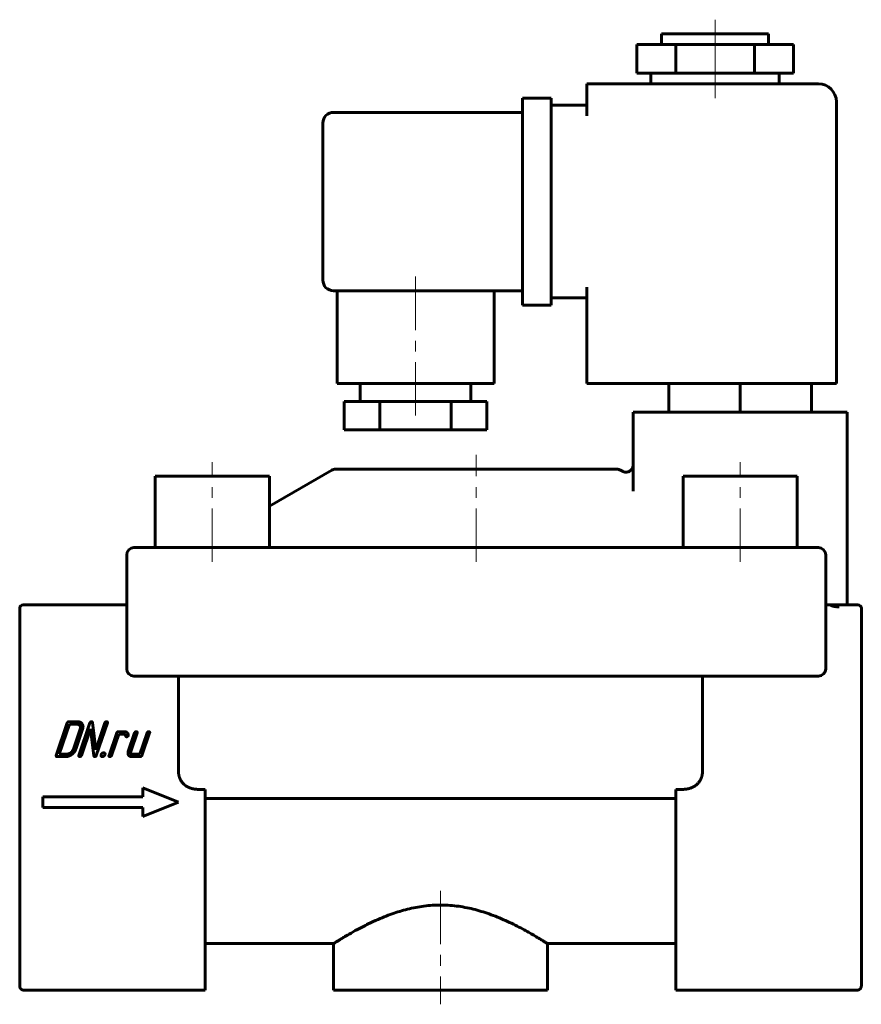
# Model space of a CAD drawing. Header units: millimetres. Extents: x 36 to 154, y 53 to 191.
import ezdxf

# ---------------------------------------------------------------- set-up
doc = ezdxf.new("R2010")
doc.units = ezdxf.units.MM
doc.linetypes.add('K5LT_AXLED', pattern=[12, 7.5, -1.5, 1.5, -1.5])
doc.linetypes.add('K5LT_BASIC', pattern=[0])
doc.layers.add('Системный слой (1)', color=7, linetype='Continuous', true_color=0x6c6c6c)

# ---------------------------------------------------------------- blocks, each defined once
blk = doc.blocks.new('U0')
at = {"layer": 'Системный слой (1)', "color": 150, "linetype": 'K5LT_BASIC', "lineweight": 60, "true_color": 0x0080ff}
for p, q in [((79.76, 61.74), (61.76, 61.74)), ((127.76, 61.74), (109.76, 61.74))]:
    blk.add_line(p, q, dxfattribs=at)

msp = doc.modelspace()

# ---------------------------------------------------------------- linework, layer by layer
at = {"layer": 'Системный слой (1)', "color": 30, "linetype": 'K5LT_AXLED', "lineweight": 18, "true_color": 0xff8000}
for p, q in [((133.26, 185.74), (133.26, 191.24)), ((133.26, 180.24), (133.26, 185.74)), ((91.26, 155.24), (91.26, 135.74)), ((99.76, 115.24), (99.76, 130.24)), ((62.76, 115.24), (62.76, 129.24)), ((136.76, 115.24), (136.76, 129.24)), ((94.76, 69.15), (94.76, 53.24))]:
    msp.add_line(p, q, dxfattribs=at)
at = {"layer": 'Системный слой (1)', "color": 150, "linetype": 'K5LT_BASIC', "lineweight": 60, "true_color": 0x0080ff}
for p, q in [((125.76, 187.74), (125.76, 189.24)), ((125.76, 189.24), (140.76, 189.24)), ((140.76, 187.74), (140.76, 189.24)), ((122.26, 187.74), (127.76, 187.74)), ((122.26, 183.74), (122.26, 187.74)), ((127.76, 187.74), (138.76, 187.74)), ((127.76, 183.74), (127.76, 187.74)), ((138.76, 187.74), (144.26, 187.74)), ((138.76, 183.74), (138.76, 187.74)), ((144.26, 183.74), (144.26, 187.74)), ((122.26, 183.74), (127.76, 183.74)), ((124.26, 182.24), (124.26, 183.74)), ((127.76, 183.74), (138.76, 183.74)), ((138.76, 183.74), (144.26, 183.74)), ((142.26, 182.24), (142.26, 183.74)), ((115.26, 179.74), (115.26, 182.24)), ((147.76, 182.24), (115.26, 182.24)), ((106.26, 177.74), (106.26, 180.24)), ((110.26, 180.24), (106.26, 180.24)), ((110.26, 180.24), (110.26, 177.74)), ((115.26, 177.74), (115.26, 179.74)), ((150.26, 140.24), (150.26, 179.74)), ((106.26, 178.24), (79.76, 178.24)), ((115.26, 179.24), (110.26, 179.24)), ((78.26, 154.74), (78.26, 176.74)), ((106.26, 153.74), (106.26, 177.74)), ((110.26, 153.74), (110.26, 177.74)), ((106.26, 153.24), (79.76, 153.24)), ((80.26, 153.24), (80.26, 140.24)), ((102.26, 153.24), (102.26, 140.24)), ((106.26, 151.24), (106.26, 153.74)), ((110.26, 153.74), (110.26, 151.24)), ((115.26, 140.24), (115.26, 153.74)), ((115.26, 152.24), (110.26, 152.24)), ((110.26, 151.24), (106.26, 151.24)), ((102.26, 140.24), (80.26, 140.24)), ((83.51, 140.24), (83.51, 137.74)), ((99.01, 140.24), (99.01, 137.74)), ((115.26, 140.24), (147.76, 140.24)), ((126.76, 140.24), (126.76, 136.24)), ((136.76, 140.24), (136.76, 136.24)), ((146.76, 140.24), (146.76, 136.24)), ((150.26, 140.24), (147.76, 140.24)), ((86.26, 137.74), (81.26, 137.74)), ((81.26, 137.74), (81.26, 133.74)), ((86.26, 137.74), (86.26, 133.74)), ((96.26, 137.74), (86.26, 137.74)), ((96.26, 137.74), (96.26, 133.74)), ((101.26, 137.74), (96.26, 137.74)), ((101.26, 137.74), (101.26, 133.74)), ((121.76, 136.24), (121.76, 125.16)), ((121.76, 136.24), (124.26, 136.24)), ((149.26, 136.24), (124.26, 136.24)), ((149.26, 136.24), (151.76, 136.24)), ((151.76, 136.24), (151.76, 109.24)), ((86.26, 133.74), (81.26, 133.74)), ((96.26, 133.74), (86.26, 133.74)), ((101.26, 133.74), (96.26, 133.74)), ((121.76, 128.82), (121.76, 128.79)), ((54.76, 117.24), (54.76, 127.24)), ((54.76, 127.24), (70.76, 127.24)), ((79.52, 128.1), (70.76, 123.04)), ((70.76, 117.24), (70.76, 127.24)), ((119.49, 128.24), (80.02, 128.24)), ((119.99, 128.1), (120.26, 127.95)), ((128.76, 117.24), (128.76, 127.24)), ((128.76, 127.24), (144.76, 127.24)), ((144.76, 117.24), (144.76, 127.24)), ((121.76, 125.16), (121.76, 125.29)), ((50.76, 100.24), (50.76, 116.24)), ((51.76, 117.24), (53.76, 117.24)), ((53.76, 117.24), (145.76, 117.24)), ((145.76, 117.24), (147.76, 117.24)), ((148.76, 116.24), (148.76, 100.24)), ((50.76, 109.24), (36.26, 109.24)), ((148.76, 109.24), (149.26, 109.24)), ((149.26, 109.24), (150.63, 109.24)), ((150.63, 109.24), (153.26, 109.24)), ((35.76, 108.59), (35.76, 108.74)), ((35.76, 108.59), (35.76, 103.18)), ((153.76, 108.74), (153.76, 108.59)), ((153.76, 108.59), (153.76, 103.18)), ((35.76, 102.82), (35.76, 103.18)), ((35.76, 102.82), (35.76, 70.83)), ((153.76, 103.18), (153.76, 102.82)), ((153.76, 102.82), (153.76, 70.83)), ((53.76, 99.24), (51.76, 99.24)), ((85.32, 99.24), (53.76, 99.24)), ((58.03, 99.24), (58.03, 85.86)), ((94.76, 99.24), (85.32, 99.24)), ((104.19, 99.24), (94.76, 99.24)), ((145.76, 99.24), (104.19, 99.24)), ((131.49, 99.24), (131.49, 85.86)), ((147.76, 99.24), (145.76, 99.24)), ((42.43, 92.67), (40.88, 88.13)), ((42.72, 92.49), (41.29, 88.3)), ((43.88, 92.84), (42.66, 92.84)), ((43.76, 92.49), (42.72, 92.49)), ((45.6, 92.67), (44.06, 88.13)), ((46.42, 88.92), (45.96, 92.74)), ((47.7, 92.67), (46.42, 88.92)), ((46.5, 88.13), (48.05, 92.67)), ((43.28, 89), (44.23, 91.79)), ((43.63, 89), (44.57, 91.79)), ((44.41, 88.13), (45.68, 91.87)), ((45.68, 91.87), (46.15, 88.06)), ((49.36, 91.27), (48.29, 88.13)), ((48.64, 88.13), (49.65, 91.09)), ((50.47, 91.44), (49.59, 91.44)), ((49.65, 91.09), (50.35, 91.09)), ((51.87, 91.27), (50.98, 88.65)), ((51.33, 88.65), (52.22, 91.27)), ((53.62, 91.27), (52.61, 88.3)), ((52.9, 88.13), (53.97, 91.27)), ((41, 87.96), (42.22, 87.96)), ((41.29, 88.3), (42.34, 88.3)), ((51.45, 87.96), (52.67, 87.96)), ((52.61, 88.3), (51.56, 88.3)), ((53.01, 83.56), (53.01, 82.31)), ((58.01, 81.56), (53.01, 83.56)), ((61.76, 83.36), (60.81, 83.36)), ((61.76, 83.36), (61.76, 70.83)), ((127.76, 83.36), (128.7, 83.36)), ((127.76, 83.36), (127.76, 70.83)), ((53.01, 82.31), (39.01, 82.31)), ((39.01, 82.31), (39.01, 80.81)), ((53.01, 79.56), (58.01, 81.56)), ((127.76, 82.1), (61.76, 82.1)), ((39.01, 80.81), (53.01, 80.81)), ((53.01, 80.81), (53.01, 79.56)), ((35.76, 70.39), (35.76, 70.83)), ((35.76, 70.39), (35.76, 55.82)), ((61.76, 70.83), (61.76, 69.96)), ((127.76, 69.96), (127.76, 70.83)), ((153.76, 70.83), (153.76, 70.39)), ((153.76, 70.39), (153.76, 55.82)), ((61.76, 69.96), (61.76, 55.24)), ((127.76, 69.96), (127.76, 55.24)), ((79.76, 61.74), (79.76, 55.24)), ((109.76, 61.74), (109.76, 55.24)), ((61.76, 55.24), (36.26, 55.24)), ((109.76, 55.24), (79.76, 55.24)), ((127.76, 55.24), (153.26, 55.24))]:
    msp.add_line(p, q, dxfattribs=at)
for centre, radius, start, end in [((147.76, 179.74), 2.5, 0, 90), ((79.76, 176.74), 1.5, 90, 180), ((79.76, 154.74), 1.5, 180, 270), ((80.02, 127.24), 1, 90, 120), ((119.49, 127.24), 1, 60, 90), ((51.76, 116.24), 1, 90, 180), ((147.76, 116.24), 1, 0, 90), ((36.26, 108.74), 0.5, 90, 180), ((153.26, 108.74), 0.5, 0, 90), ((51.76, 100.24), 1, 180, 270), ((147.76, 100.24), 1, 270, 0)]:
    msp.add_arc(centre, radius, start, end, dxfattribs=at)
for points, knots in [([(120.26, 127.95), (120.29, 127.93), (120.33, 127.91), (120.41, 127.88), (120.45, 127.86), (120.54, 127.84), (120.58, 127.83), (120.68, 127.82), (120.72, 127.81), (120.82, 127.82), (120.87, 127.82), (120.96, 127.84), (121.01, 127.85), (121.1, 127.88), (121.15, 127.89), (121.24, 127.94), (121.28, 127.96), (121.36, 128.02), (121.4, 128.05), (121.47, 128.12), (121.51, 128.15), (121.57, 128.23), (121.6, 128.27), (121.64, 128.35), (121.67, 128.4), (121.7, 128.48), (121.71, 128.52), (121.73, 128.58), (121.73, 128.58), (121.73, 128.6), (121.74, 128.61), (121.74, 128.64), (121.74, 128.66), (121.75, 128.71), (121.76, 128.75), (121.76, 128.8), (121.76, 128.81), (121.76, 128.82)], [0, 0, 0, 0, 1.598172, 1.598172, 3.234952, 3.234952, 4.92351, 4.92351, 6.66954, 6.66954, 8.452499, 8.452499, 10.264606, 10.264606, 12.104182, 12.104182, 13.947713, 13.947713, 15.791661, 15.791661, 17.630538, 17.630538, 19.439747, 19.439747, 21.221698, 21.221698, 22.868443, 22.868443, 23.226681, 23.226681, 23.573873, 23.573873, 24.268255, 24.268255, 25.651499, 25.651499, 25.995323, 25.995323, 25.995323, 25.995323]), ([(149.26, 109.24), (149.32, 109.24), (149.46, 109.14), (149.66, 109.09), (149.86, 109.03), (150.06, 108.99), (150.25, 108.97), (150.44, 108.95), (150.57, 108.95), (150.63, 108.95)], [0, 0, 0, 0, 0.193964, 0.36211, 0.507229, 0.645554, 0.777087, 0.892041, 1, 1, 1, 1]), ([(60.81, 83.36), (60.76, 83.36), (60.7, 83.36), (60.6, 83.37), (60.53, 83.37), (60.44, 83.38), (60.36, 83.39), (60.27, 83.4), (60.18, 83.42), (60.1, 83.43), (60.01, 83.45), (59.93, 83.47), (59.86, 83.49), (59.76, 83.52), (59.66, 83.55), (59.57, 83.59), (59.5, 83.62), (59.44, 83.65), (59.38, 83.68), (59.32, 83.71), (59.26, 83.74), (59.2, 83.77), (59.13, 83.81), (59.05, 83.86), (58.98, 83.92), (58.92, 83.97), (58.87, 84.01), (58.82, 84.05), (58.76, 84.1), (58.71, 84.15), (58.64, 84.23), (58.58, 84.29), (58.5, 84.39), (58.46, 84.45), (58.39, 84.56), (58.35, 84.61), (58.3, 84.71), (58.27, 84.77), (58.24, 84.85), (58.21, 84.91), (58.18, 84.97), (58.16, 85.04), (58.14, 85.09), (58.13, 85.15), (58.11, 85.2), (58.1, 85.26), (58.08, 85.32), (58.07, 85.38), (58.06, 85.44), (58.05, 85.5), (58.04, 85.56), (58.04, 85.62), (58.03, 85.68), (58.03, 85.76), (58.03, 85.83), (58.03, 85.86)], [0, 0, 0, 0, 0.038058, 0.044292, 0.066159, 0.087707, 0.109105, 0.130111, 0.150865, 0.171262, 0.191551, 0.21135, 0.230772, 0.249555, 0.28592, 0.303339, 0.320178, 0.336856, 0.353024, 0.368845, 0.384125, 0.399217, 0.418617, 0.442438, 0.465899, 0.484501, 0.498274, 0.511999, 0.533114, 0.55095, 0.564683, 0.604987, 0.609794, 0.658072, 0.658128, 0.702018, 0.703734, 0.740508, 0.745798, 0.766707, 0.785259, 0.799206, 0.813176, 0.827202, 0.841249, 0.855371, 0.869546, 0.883799, 0.898087, 0.912467, 0.927297, 0.941428, 0.95598, 0.972237, 1, 1, 1, 1]), ([(128.7, 83.36), (128.76, 83.36), (128.82, 83.36), (128.91, 83.37), (128.98, 83.37), (129.07, 83.38), (129.16, 83.39), (129.25, 83.4), (129.33, 83.42), (129.42, 83.43), (129.5, 83.45), (129.58, 83.47), (129.66, 83.49), (129.76, 83.52), (129.85, 83.55), (129.95, 83.59), (130.01, 83.62), (130.07, 83.65), (130.14, 83.68), (130.2, 83.71), (130.25, 83.74), (130.31, 83.77), (130.38, 83.81), (130.46, 83.86), (130.53, 83.92), (130.6, 83.97), (130.65, 84.01), (130.7, 84.05), (130.75, 84.1), (130.8, 84.15), (130.87, 84.23), (130.93, 84.29), (131.01, 84.39), (131.05, 84.45), (131.13, 84.56), (131.16, 84.61), (131.21, 84.71), (131.24, 84.77), (131.28, 84.85), (131.3, 84.91), (131.33, 84.97), (131.35, 85.04), (131.37, 85.09), (131.39, 85.15), (131.4, 85.2), (131.42, 85.26), (131.43, 85.32), (131.44, 85.38), (131.45, 85.44), (131.46, 85.5), (131.47, 85.56), (131.47, 85.62), (131.48, 85.68), (131.48, 85.76), (131.49, 85.83), (131.49, 85.86)], [0, 0, 0, 0, 0.038058, 0.044292, 0.066159, 0.087707, 0.109105, 0.130111, 0.150865, 0.171262, 0.191551, 0.21135, 0.230772, 0.249555, 0.28592, 0.303339, 0.320178, 0.336856, 0.353024, 0.368845, 0.384125, 0.399217, 0.418617, 0.442438, 0.465899, 0.484501, 0.498274, 0.511999, 0.533114, 0.55095, 0.564683, 0.604987, 0.609794, 0.658072, 0.658128, 0.702018, 0.703734, 0.740508, 0.745798, 0.766707, 0.785259, 0.799206, 0.813176, 0.827202, 0.841249, 0.855371, 0.869546, 0.883799, 0.898087, 0.912467, 0.927297, 0.941428, 0.95598, 0.972237, 1, 1, 1, 1]), ([(109.76, 61.74), (109.76, 61.74), (109.74, 61.75), (109.66, 61.8), (109.48, 61.91), (109.17, 62.11), (108.68, 62.41), (108.05, 62.79), (107.31, 63.22), (106.48, 63.69), (105.51, 64.2), (104.46, 64.72), (103.34, 65.22), (102.2, 65.69), (101.05, 66.09), (99.91, 66.44), (98.77, 66.72), (97.6, 66.94), (96.4, 67.09), (95.44, 67.14), (94.61, 67.15), (93.79, 67.13), (92.73, 67.05), (91.56, 66.88), (90.42, 66.65), (89.3, 66.35), (88.2, 66.01), (87.1, 65.6), (85.87, 65.09), (84.5, 64.46), (83.12, 63.74), (81.99, 63.1), (81.21, 62.64), (80.68, 62.32), (80.28, 62.07), (79.98, 61.88), (79.8, 61.76), (79.76, 61.74), (79.76, 61.74)], [0.4999947, 0.4999947, 0.4999947, 0.4999947, 0.5075877, 0.5186421, 0.5294445, 0.544042, 0.5597135, 0.57646, 0.5910399, 0.6064303, 0.622519, 0.6385056, 0.6538421, 0.6686371, 0.6823515, 0.695522, 0.7080331, 0.720423, 0.7330169, 0.7459279, 0.7499991, 0.7586877, 0.7709774, 0.7831083, 0.7955586, 0.8081434, 0.8205514, 0.8339921, 0.8486447, 0.8684638, 0.8918933, 0.9142445, 0.9315651, 0.9445804, 0.9579807, 0.9718797, 0.985884, 1, 1, 1, 1])]:
    msp.add_open_spline(points, degree=3, knots=knots, dxfattribs=at)
for points in [[(42.66, 92.84), (42.49, 92.84), (42.43, 92.67)], [(44.19, 92.29), (44.05, 92.49), (43.76, 92.49)], [(44.52, 92.53), (44.32, 92.84), (43.88, 92.84)], [(44.57, 91.79), (44.72, 92.23), (44.52, 92.53)], [(45.83, 92.84), (45.66, 92.84), (45.6, 92.67)], [(45.96, 92.74), (45.95, 92.84), (45.83, 92.84)], [(47.93, 92.84), (47.76, 92.84), (47.7, 92.67)], [(48.05, 92.67), (48.11, 92.84), (47.93, 92.84)], [(44.23, 91.79), (44.32, 92.08), (44.19, 92.29)], [(49.59, 91.44), (49.42, 91.44), (49.36, 91.27)], [(50.35, 91.09), (50.55, 91.09), (50.6, 90.91)], [(50.84, 91.31), (50.69, 91.44), (50.47, 91.44)], [(50.98, 90.96), (50.99, 91.17), (50.84, 91.31)], [(52.11, 91.44), (51.93, 91.44), (51.87, 91.27)], [(52.22, 91.27), (52.28, 91.44), (52.11, 91.44)], [(53.85, 91.44), (53.68, 91.44), (53.62, 91.27)], [(53.97, 91.27), (54.03, 91.44), (53.85, 91.44)], [(50.6, 90.91), (50.64, 90.73), (50.73, 90.73)], [(50.73, 90.73), (50.91, 90.73), (50.97, 90.9)], [(50.97, 90.9), (50.98, 90.93), (50.98, 90.96)], [(42.34, 88.3), (42.63, 88.3), (42.9, 88.51)], [(42.9, 88.51), (43.18, 88.71), (43.28, 89)], [(43.07, 88.26), (43.48, 88.57), (43.63, 89)], [(47.53, 88.48), (47.27, 88.48), (47.18, 88.22)], [(47.7, 88.22), (47.79, 88.48), (47.53, 88.48)], [(50.98, 88.65), (50.89, 88.36), (51.02, 88.16)], [(51.35, 88.41), (51.29, 88.51), (51.33, 88.65)], [(51.56, 88.3), (51.42, 88.3), (51.35, 88.41)], [(40.88, 88.13), (40.83, 87.96), (41, 87.96)], [(42.22, 87.96), (42.66, 87.96), (43.07, 88.26)], [(44.06, 88.13), (44, 87.96), (44.18, 87.96)], [(44.18, 87.96), (44.35, 87.96), (44.41, 88.13)], [(46.15, 88.06), (46.16, 87.96), (46.27, 87.96)], [(46.27, 87.96), (46.45, 87.96), (46.5, 88.13)], [(47.18, 88.22), (47.09, 87.96), (47.35, 87.96)], [(47.35, 87.96), (47.61, 87.96), (47.7, 88.22)], [(48.29, 88.13), (48.23, 87.96), (48.41, 87.96)], [(48.41, 87.96), (48.58, 87.96), (48.64, 88.13)], [(51.02, 88.16), (51.16, 87.96), (51.45, 87.96)], [(52.67, 87.96), (52.84, 87.96), (52.9, 88.13)]]:
    msp.add_open_spline(points, degree=2, dxfattribs=at)
for points in [[(36.26, 55.24), (35.96, 55.24), (35.76, 55.48), (35.76, 55.82)], [(153.26, 55.24), (153.55, 55.24), (153.76, 55.48), (153.76, 55.82)]]:
    msp.add_rational_spline(points, [1, 0.804737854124, 0.804737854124, 1], degree=3, dxfattribs=at)

# ---------------------------------------------------------------- block references
at = {"layer": 'Системный слой (1)'}
msp.add_blockref('U0', (0, 0), dxfattribs=at)

doc.saveas('drawing.dxf')
